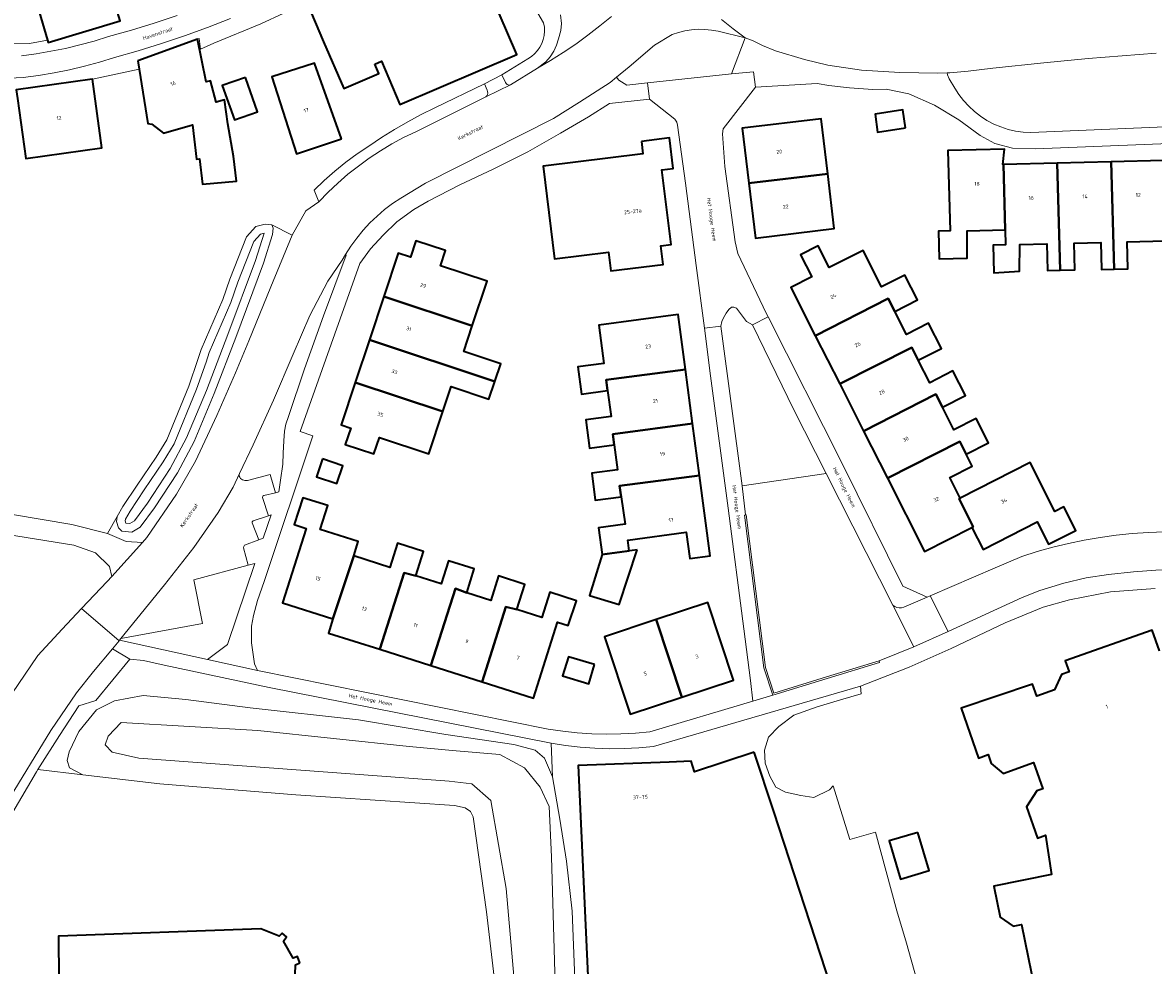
# Model space of a CAD drawing. Header units: metres. Extents: x 229229 to 231729, y 593167 to 595667.
# Tile 79 of 256: x 230269 to 230402, y 594376 to 594487. Entities that reach past the tile are written whole.
import ezdxf
from ezdxf.enums import TextEntityAlignment as Align

# ---------------------------------------------------------------- set-up
doc = ezdxf.new("R2010")
doc.units = ezdxf.units.M
for name, color, linetype, lineweight in [('B-WE-GR-GROENVOORZIENING-GV', 80, 'Continuous', 18), ('B-WE-IE-TERREINAFSCHEIDING_KUNSTMATIG_MUUR-GV', 90, 'Continuous', 18), ('B-WE-OG-BEBOUWING-GV', 7, 'Continuous', 35), ('B-WE-OG-BEBOUWING-T18', 10, 'Continuous', 18), ('B-WE-OG-TERREIN_ERF-GV', 7, 'Continuous', 18), ('B-WE-OG-TOPOGRAFIE-T18', 10, 'Continuous', 18), ('B-WE-OG-WATER-GV', 130, 'Continuous', 18), ('B-WE-OG-WATER_SLOOT-GV', 120, 'Continuous', 18), ('B-WE-VH-ONVERHARD-GV', 252, 'Continuous', 18), ('B-WE-VH-VERHARDING_GESLOTEN-GV', 252, 'Continuous', 18), ('B-WE-VH-VERHARDING_OPEN-GV', 252, 'Continuous', 18)]:
    doc.layers.add(name, color=color, linetype=linetype, lineweight=lineweight)
doc.styles.add('NLCS-ISO-M250-T18', font='NLCS-ISO.ttf', dxfattribs={"height": 0.45})

msp = doc.modelspace()

# ---------------------------------------------------------------- linework, layer by layer
at = {"layer": 'B-WE-GR-GROENVOORZIENING-GV'}
for points in [[(230354.213, 594485.527), (230351.024, 594486.302), (230350.246, 594486.446), (230349.458, 594486.523), (230348.667, 594486.533), (230347.878, 594486.474), (230347.096, 594486.349), (230346.329, 594486.157), (230345.58, 594485.901), (230343.518, 594484.663), (230340.538, 594482.101), (230339.021, 594480.869), (230339.305, 594480.511), (230340.256, 594479.939), (230342.705, 594480.204), (230352.614, 594481.278)], [(230280.263, 594427.694), (230280.006, 594428.466), (230280.105, 594429.064), (230278.942, 594427.058), (230281.163, 594426.084), (230283.069, 594425.997), (230283.587, 594426.572), (230287.099, 594431.683), (230289.324, 594435.585), (230291.855, 594440.959), (230294.068, 594446.01), (230295.63, 594449.758), (230298.24, 594456.155), (230300.739, 594462.231), (230298.332, 594463.457), (230298.49, 594463.065), (230298.432, 594462.31), (230297.374, 594458.936), (230294.091, 594450.178), (230291.556, 594443.555), (230289.186, 594437.912), (230287.223, 594434.189), (230284.49, 594430.065), (230282.824, 594427.782), (230281.832, 594427.205), (230280.653, 594427.309)], [(230302.21, 594446.457), (230304.441, 594452.72), (230307.129, 594459.897), (230307.06, 594459.942), (230306.639, 594459.308), (230304.976, 594456.805), (230302.846, 594452.747), (230300.866, 594448.189), (230298.527, 594442.762), (230296.151, 594437.512), (230294.517, 594434.112), (230294.491, 594433.963), (230294.504, 594433.813), (230294.556, 594433.671), (230294.643, 594433.547), (230294.758, 594433.449), (230294.888, 594433.377), (230295.027, 594433.324), (230295.172, 594433.291), (230295.32, 594433.278), (230295.468, 594433.286), (230298.155, 594434.004), (230298.772, 594431.852), (230299.154, 594431.947), (230299.382, 594433.34), (230299.643, 594435.21), (230299.667, 594436.529), (230299.761, 594437.963), (230299.855, 594439.112), (230299.994, 594439.951), (230300.324, 594440.832)], [(230351.356, 594451.51), (230353.847, 594432.677), (230363.781, 594434.129), (230359.956, 594441.651), (230355.067, 594451.66), (230354.366, 594452.072), (230353.204, 594453.619), (230352.892, 594453.737), (230352.588, 594453.727), (230352.279, 594453.479), (230351.971, 594453.03), (230351.665, 594452.499), (230351.452, 594452.045)], [(230297.336, 594426.473), (230298.266, 594429.229), (230297.948, 594429.126), (230296.148, 594428.541), (230296.03, 594428.427), (230296.009, 594428.308), (230296.804, 594426.278)], [(230295.544, 594423.304), (230289.123, 594421.575), (230290.17, 594416.432), (230280.532, 594414.655), (230280.365, 594414.45), (230290.752, 594412.183), (230293.116, 594413.961), (230296.34, 594423.518)], [(230331.476, 594398.337), (230331.303, 594402.303), (230298.047, 594408.873), (230285.656, 594411.512), (230283.206, 594412.059), (230281.575, 594412.205), (230277.557, 594407.34), (230275.557, 594406.725), (230273.283, 594403.19), (230270.747, 594399.19), (230276.054, 594398.567), (230274.476, 594399.401), (230274.192, 594400.272), (230274.432, 594401.29), (230275.578, 594403.67), (230277.661, 594406.227), (230279.764, 594407.294), (230283.167, 594407.943), (230288.18, 594407.441), (230295.782, 594406.478), (230308.576, 594405.035), (230318.896, 594403.318), (230326.92, 594402.143), (230329.447, 594401.488), (230330.536, 594400.547)], [(230301.638, 594376.396), (230301.133, 594376.163), (230301.077, 594373.917), (230301.529, 594373.784), (230301.322, 594373.067), (230300.775, 594373.112), (230299.41, 594371.283), (230299.626, 594370.834), (230298.986, 594370.473), (230298.762, 594370.935), (230296.327, 594369.806), (230273.241, 594369.406), (230273.152, 594379.539), (230297.045, 594380.379), (230299.211, 594379.51), (230299.559, 594379.875), (230300.091, 594379.458), (230299.709, 594378.944), (230300.864, 594376.932), (230301.373, 594377.128)]]:
    msp.add_lwpolyline(points, close=True, dxfattribs=at)
for points in [[(230402.726, 594483.713), (230394.715, 594483.068), (230389.477, 594482.566), (230383.448, 594481.926), (230380.553, 594481.595), (230378.374, 594481.413), (230378.067, 594481.403), (230378.101, 594481.141), (230378.306, 594480.67), (230378.947, 594479.598), (230379.436, 594478.833), (230379.989, 594478.113), (230380.601, 594477.443), (230381.269, 594476.828), (230381.988, 594476.273), (230382.751, 594475.781), (230383.554, 594475.357), (230384.391, 594475.004), (230385.254, 594474.724), (230386.139, 594474.519), (230387.037, 594474.39), (230387.944, 594474.34), (230409.365, 594475.257)], [(230325.413, 594367.67), (230323.668, 594382.418), (230322.109, 594393.606), (230321.788, 594394.257), (230321.183, 594394.684), (230319.916, 594394.954), (230301.167, 594396.2), (230285.137, 594397.5), (230276.054, 594398.567), (230270.747, 594399.19), (230270.58, 594398.927), (230267.759, 594394.169), (230264.714, 594388.856), (230261.151, 594382.602), (230259.282, 594379.528), (230256.739, 594375.531)]]:
    msp.add_lwpolyline(points, dxfattribs=at)
at = {"layer": 'B-WE-IE-TERREINAFSCHEIDING_KUNSTMATIG_MUUR-GV'}
msp.add_lwpolyline([(230357.479, 594407.954), (230363.887, 594409.939), (230370.079, 594411.83), (230370.017, 594412.032), (230363.825, 594410.141), (230357.614, 594408.216), (230356.611, 594411.22), (230354.334, 594429.241), (230354.271, 594429.233), (230354.125, 594429.215), (230356.405, 594411.173)], close=True, dxfattribs=at)
at = {"layer": 'B-WE-OG-BEBOUWING-GV'}
for points in [[(230310.485, 594482.418), (230311.277, 594482.758), (230313.467, 594477.648), (230327.254, 594483.558), (230323.09, 594493.272), (230319.272, 594491.635), (230318.876, 594492.559), (230316.955, 594497.039), (230302.063, 594490.656), (230302.482, 594489.679), (230304.46, 594485.064), (230306.828, 594479.54), (230310.959, 594481.311)], [(230271.876, 594485.243), (230271.955, 594484.975), (230280.456, 594487.512), (230278.002, 594495.532), (230269.579, 594493.032)], [(230282.519, 594482.83), (230282.684, 594481.811), (230283.719, 594475.398), (230284.18, 594475.346), (230285.56, 594474.278), (230288.975, 594475.256), (230289.472, 594471.214), (230289.791, 594471.239), (230290.156, 594468.275), (230294.175, 594468.6), (230293.804, 594471.568), (230293.158, 594475.38), (230292.757, 594478.226), (230291.766, 594477.93), (230291.115, 594480.439), (230290.603, 594480.321), (230289.583, 594485.366)], [(230306.564, 594473.616), (230303.389, 594482.533), (230298.337, 594480.919), (230301.252, 594471.856)], [(230268.325, 594478.376), (230269.319, 594471.296), (230278.3, 594472.557), (230277.165, 594480.63), (230277.16, 594480.667), (230268.18, 594479.406)], [(230295.24, 594480.858), (230292.5, 594479.894), (230293.931, 594475.835), (230296.67, 594476.799)], [(230363.967, 594469.481), (230363.199, 594475.954), (230353.88, 594474.848), (230354.648, 594468.375)], [(230373.144, 594474.891), (230372.833, 594477.017), (230369.543, 594476.536), (230369.853, 594474.411)], [(230341.969, 594473.299), (230342.149, 594471.839), (230330.362, 594470.389), (230331.71, 594459.439), (230338.073, 594460.223), (230338.344, 594458.029), (230344.525, 594458.79), (230344.255, 594460.984), (230345.463, 594461.132), (230344.38, 594469.934), (230345.718, 594470.099), (230345.274, 594473.706)], [(230384.711, 594470.566), (230384.64, 594470.564), (230384.806, 594472.392), (230378.153, 594472.216), (230378.403, 594462.744), (230377.03, 594462.708), (230377.116, 594459.459), (230380.417, 594459.546), (230380.432, 594462.741), (230384.914, 594462.86)], [(230391.376, 594458.112), (230391.044, 594470.733), (230384.711, 594470.566), (230384.914, 594462.86), (230384.961, 594461.093), (230383.487, 594461.054), (230383.573, 594457.784), (230386.612, 594457.986), (230386.626, 594461.137), (230389.816, 594461.221), (230389.899, 594458.073)], [(230397.763, 594458.24), (230397.429, 594470.901), (230391.044, 594470.733), (230391.376, 594458.112), (230393.12, 594458.158), (230393.037, 594461.306), (230396.201, 594461.389), (230396.285, 594458.201)], [(230397.429, 594470.901), (230397.763, 594458.24), (230399.376, 594458.283), (230399.292, 594461.471), (230403.836, 594461.591), (230403.586, 594471.063)], [(230363.967, 594469.481), (230354.648, 594468.375), (230355.416, 594461.902), (230364.735, 594463.008)], [(230322.009, 594451.547), (230323.749, 594456.796), (230318.247, 594458.621), (230318.844, 594460.419), (230315.363, 594461.573), (230314.723, 594459.643), (230313.257, 594460.129), (230311.56, 594455.011)], [(230371.879, 594453.238), (230374.558, 594454.598), (230373.071, 594457.528), (230370.313, 594456.128), (230368.128, 594460.433), (230364.14, 594458.409), (230362.832, 594460.988), (230360.761, 594459.937), (230362.08, 594457.339), (230359.59, 594456.076), (230362.483, 594450.376), (230371.109, 594454.754)], [(230309.863, 594449.893), (230324.666, 594444.984), (230325.358, 594447.072), (230321.004, 594448.516), (230322.009, 594451.547), (230311.56, 594455.011)], [(230362.483, 594450.376), (230365.372, 594444.684), (230373.876, 594449), (230374.645, 594447.484), (230377.388, 594448.876), (230375.874, 594451.86), (230373.254, 594450.53), (230371.879, 594453.238), (230371.109, 594454.754)], [(230337.982, 594443.894), (230337.814, 594445.159), (230347.155, 594446.4), (230346.296, 594452.871), (230336.925, 594451.638), (230337.529, 594447.094), (230334.475, 594446.688), (230334.901, 594443.484)], [(230318.536, 594441.443), (230319.509, 594444.377), (230323.974, 594442.896), (230324.666, 594444.984), (230309.863, 594449.893), (230308.197, 594444.872)], [(230365.372, 594444.684), (230368.189, 594439.134), (230376.719, 594443.464), (230377.489, 594441.948), (230380.205, 594443.327), (230378.739, 594446.215), (230375.996, 594444.823), (230374.645, 594447.484), (230373.876, 594449)], [(230347.155, 594446.4), (230337.814, 594445.159), (230337.982, 594443.894), (230338.385, 594440.86), (230335.401, 594440.464), (230335.847, 594437.11), (230338.763, 594437.497), (230338.595, 594438.762), (230348.004, 594440.011)], [(230318.536, 594441.443), (230308.197, 594444.872), (230306.532, 594439.85), (230307.653, 594439.478), (230307.012, 594437.544), (230310.398, 594436.421), (230311.045, 594438.372), (230316.877, 594436.439)], [(230380.311, 594436.388), (230382.935, 594437.72), (230381.479, 594440.591), (230378.854, 594439.259), (230377.489, 594441.948), (230376.719, 594443.464), (230368.189, 594439.134), (230371.011, 594433.574), (230379.541, 594437.904)], [(230339.57, 594431.385), (230339.402, 594432.65), (230348.816, 594433.9), (230348.004, 594440.011), (230338.595, 594438.762), (230338.763, 594437.497), (230339.154, 594434.552), (230336.101, 594434.147), (230336.522, 594430.98)], [(230380.98, 594427.759), (230381.146, 594427.827), (230379.464, 594431.14), (230379.598, 594431.208), (230378.367, 594433.632), (230381.025, 594434.981), (230380.311, 594436.388), (230379.541, 594437.904), (230371.011, 594433.574), (230375.4, 594424.927)], [(230304.327, 594435.838), (230303.613, 594433.733), (230306.01, 594432.92), (230306.724, 594435.025)], [(230379.598, 594431.208), (230379.464, 594431.14), (230381.146, 594427.827), (230380.98, 594427.759), (230382.301, 594425.158), (230388.692, 594428.402), (230390.029, 594425.768), (230393.235, 594427.395), (230391.826, 594430.171), (230390.777, 594429.639), (230387.854, 594435.399)], [(230348.816, 594433.9), (230339.402, 594432.65), (230339.57, 594431.385), (230340.042, 594428.139), (230336.908, 594427.708), (230337.324, 594424.581), (230340.543, 594425.008), (230340.375, 594426.273), (230347.257, 594427.187), (230347.667, 594424.101), (230350.075, 594424.421)], [(230305.565, 594416.973), (230308.013, 594424.392), (230308.553, 594426.087), (230304.064, 594427.515), (230304.958, 594430.325), (230301.994, 594431.268), (230300.985, 594428.096), (230302.389, 594427.649), (230299.597, 594418.872)], [(230315.358, 594422.056), (230316.268, 594424.917), (230313.188, 594425.897), (230312.278, 594423.036), (230308.013, 594424.392), (230305.565, 594416.973), (230305.031, 594415.296), (230311.077, 594413.373), (230313.953, 594422.417)], [(230341.457, 594425.115), (230337.332, 594424.57), (230335.831, 594419.741), (230339.33, 594418.667)], [(230311.077, 594413.373), (230317.123, 594411.449), (230320.022, 594420.565), (230321.347, 594420.051), (230322.243, 594422.867), (230319.209, 594423.832), (230318.342, 594421.107), (230315.358, 594422.056), (230313.953, 594422.417)], [(230323.168, 594409.526), (230325.984, 594418.369), (230327.279, 594418.083), (230328.219, 594421.038), (230325.114, 594422.026), (230324.198, 594419.144), (230321.347, 594420.051), (230320.022, 594420.565), (230317.123, 594411.449)], [(230327.279, 594418.083), (230325.984, 594418.369), (230323.168, 594409.526), (230329.214, 594407.602), (230332.067, 594416.57), (230333.316, 594416.173), (230334.305, 594419.108), (230331.164, 594420.108), (230330.222, 594417.146)], [(230346.736, 594407.726), (230352.829, 594409.741), (230349.801, 594418.896), (230343.708, 594416.88)], [(230343.708, 594416.88), (230337.615, 594414.865), (230340.643, 594405.71), (230346.736, 594407.726)], [(230336.432, 594411.585), (230333.376, 594412.489), (230332.658, 594410.238), (230335.761, 594409.319)], [(230355.296, 594401.236), (230348.229, 594398.927), (230347.823, 594400.168), (230345.249, 594400.074), (230334.517, 594399.679), (230336.04, 594366.279), (230344.436, 594366.661), (230344.37, 594368.106), (230354.355, 594368.561), (230356.71, 594361.319), (230367.268, 594364.601), (230365.544, 594369.879), (230357.581, 594394.245)], [(230374.605, 594391.776), (230371.227, 594390.776), (230372.563, 594386.262), (230375.941, 594387.262)], [(230301.638, 594376.396), (230301.373, 594377.128), (230300.864, 594376.932), (230299.709, 594378.944), (230300.091, 594379.458), (230299.559, 594379.875), (230299.211, 594379.51), (230297.045, 594380.379), (230273.152, 594379.539), (230273.241, 594369.406), (230296.327, 594369.806), (230298.762, 594370.935), (230298.986, 594370.473), (230299.626, 594370.834), (230299.41, 594371.283), (230300.775, 594373.112), (230301.322, 594373.067), (230301.529, 594373.784), (230301.077, 594373.917), (230301.133, 594376.163)]]:
    msp.add_lwpolyline(points, close=True, dxfattribs=at)
msp.add_lwpolyline([(230403.112, 594413.189), (230402.251, 594415.642), (230391.993, 594412.018), (230392.45, 594410.728), (230391.551, 594410.41), (230390.745, 594408.583), (230388.641, 594407.839), (230388.13, 594409.282), (230379.71, 594406.45), (230381.768, 594400.538), (230382.895, 594400.951), (230383.233, 594399.883), (230384.678, 594398.725), (230388.254, 594400.022), (230389.344, 594396.919), (230388.635, 594396.662), (230387.434, 594394.787), (230388.729, 594391.097), (230389.675, 594391.44), (230390.39, 594386.807), (230383.561, 594385.425), (230384.299, 594381.78), (230385.86, 594380.712), (230386.842, 594380.911), (230388.755, 594371.459)], dxfattribs=at)
at = {"layer": 'B-WE-OG-TERREIN_ERF-GV'}
for points in [[(230257.199, 594431.057), (230274.723, 594428.087), (230278.942, 594427.058), (230280.105, 594429.064), (230280.774, 594430.218), (230282.463, 594432.746), (230284.693, 594436.051), (230285.94, 594438.085), (230288.535, 594444.421), (230289.629, 594447.577), (230290.011, 594448.764), (230292.569, 594454.657), (230293.376, 594457.042), (230295.344, 594462.046), (230296.478, 594463.249), (230297.545, 594463.544), (230298.332, 594463.457), (230300.739, 594462.231), (230302.354, 594465.131), (230303.893, 594466.169), (230303.339, 594467.538), (230304.536, 594468.695), (230305.783, 594469.796), (230307.079, 594470.841), (230308.42, 594471.827), (230309.804, 594472.752), (230311.303, 594473.75), (230312.831, 594474.702), (230314.388, 594475.608), (230315.97, 594476.466), (230317.578, 594477.277), (230323.439, 594480.098), (230325.494, 594481.145), (230328.57, 594483.061), (230328.989, 594483.328), (230329.369, 594483.647), (230329.705, 594484.013), (230329.99, 594484.419), (230330.219, 594484.86), (230330.389, 594485.327), (230330.496, 594485.811), (230330.539, 594486.306), (230330.517, 594486.802), (230330.43, 594487.291), (230326.13, 594494.639)], [(230323.09, 594493.272), (230327.254, 594483.558), (230313.467, 594477.648), (230311.277, 594482.758), (230310.485, 594482.418), (230310.959, 594481.311), (230306.828, 594479.54), (230304.46, 594485.064), (230302.482, 594489.679), (230297.055, 594487.163), (230291.485, 594484.884), (230289.946, 594484.194), (230289.77, 594485.461), (230282.519, 594482.83), (230289.583, 594485.366), (230290.603, 594480.321), (230291.115, 594480.439), (230291.766, 594477.93), (230292.757, 594478.226), (230293.158, 594475.38), (230293.804, 594471.568), (230294.175, 594468.6), (230290.156, 594468.275), (230289.791, 594471.239), (230289.472, 594471.214), (230288.975, 594475.256), (230285.56, 594474.278), (230284.18, 594475.346), (230283.719, 594475.398), (230282.684, 594481.811), (230277.165, 594480.63), (230278.3, 594472.557), (230269.319, 594471.296), (230268.325, 594478.376)], [(230267.569, 594484.822), (230269.726, 594484.868), (230271.876, 594485.243), (230269.579, 594493.032)], [(230409.198, 594473.253), (230388.503, 594472.435), (230385.769, 594472.503), (230383.677, 594473.063), (230381.946, 594473.987), (230379.452, 594475.842), (230376.577, 594477.584), (230373.529, 594478.923), (230370.842, 594479.453), (230369.291, 594479.434), (230366.539, 594479.618), (230364.107, 594479.908), (230362.721, 594480.145), (230355.425, 594479.698), (230351.602, 594474.797), (230351.536, 594474.212), (230351.814, 594470.361), (230353.048, 594461.474), (230353.342, 594460.095), (230356.71, 594453.035), (230356.93, 594452.599), (230365.615, 594435.371), (230372.842, 594420.829), (230375.7, 594419.539), (230376.046, 594419.687), (230383.729, 594422.991), (230386.86, 594424.324), (230388.679, 594424.901), (230390.517, 594425.417), (230392.371, 594425.869), (230394.239, 594426.258), (230396.12, 594426.583), (230398.01, 594426.844), (230399.908, 594427.04), (230401.812, 594427.172), (230403.72, 594427.239)], [(230403.836, 594461.591), (230399.292, 594461.471), (230399.376, 594458.283), (230397.763, 594458.24), (230396.285, 594458.201), (230396.201, 594461.389), (230393.037, 594461.306), (230393.12, 594458.158), (230391.376, 594458.112), (230389.899, 594458.073), (230389.816, 594461.221), (230386.626, 594461.137), (230386.612, 594457.986), (230383.573, 594457.784), (230383.487, 594461.054), (230384.961, 594461.093), (230384.914, 594462.86), (230380.432, 594462.741), (230380.417, 594459.546), (230377.116, 594459.459), (230377.03, 594462.708), (230378.403, 594462.744), (230378.153, 594472.216), (230384.806, 594472.392), (230384.64, 594470.564), (230384.711, 594470.566), (230391.044, 594470.733), (230397.429, 594470.901), (230403.586, 594471.063)], [(230267.664, 594408.139), (230270.73, 594412.633), (230273.598, 594415.76), (230275.896, 594418.197), (230278.916, 594421.387), (230279.453, 594421.982), (230279.189, 594423.151), (230277.525, 594424.766), (230274.983, 594425.655), (230248.785, 594429.857)], [(230402.618, 594420.551), (230397.33, 594420.143), (230392.505, 594419.212), (230389.371, 594418.334), (230384.893, 594416.497), (230378.522, 594413.456), (230373.56, 594411.273), (230367.814, 594409.038), (230367.895, 594408.119), (230365.462, 594407.413), (230362.717, 594406.597), (230359.96, 594405.589), (230358.17, 594404.256), (230356.964, 594403.028), (230356.512, 594401.489), (230356.575, 594399.955), (230357.109, 594398.393), (230357.837, 594397.126), (230358.963, 594396.508), (230360.797, 594396.123), (230362.333, 594395.881), (230364.173, 594396.814), (230364.612, 594397.25), (230366.567, 594390.925), (230369.617, 594391.806), (230372.12, 594382.537), (230373.268, 594378.688), (230377.337, 594364.107)], [(230388.755, 594371.459), (230386.842, 594380.911), (230385.86, 594380.712), (230384.299, 594381.78), (230383.561, 594385.425), (230390.39, 594386.807), (230389.675, 594391.44), (230388.729, 594391.097), (230387.434, 594394.787), (230388.635, 594396.662), (230389.344, 594396.919), (230388.254, 594400.022), (230384.678, 594398.725), (230383.233, 594399.883), (230382.895, 594400.951), (230381.768, 594400.538), (230379.71, 594406.45), (230388.13, 594409.282), (230388.641, 594407.839), (230390.745, 594408.583), (230391.551, 594410.41), (230392.45, 594410.728), (230391.993, 594412.018), (230402.251, 594415.642), (230403.112, 594413.189)], [(230377.337, 594364.107), (230373.268, 594378.688), (230372.12, 594382.537), (230369.617, 594391.806), (230366.567, 594390.925), (230364.612, 594397.25), (230364.173, 594396.814), (230362.333, 594395.881), (230360.797, 594396.123), (230358.963, 594396.508), (230357.837, 594397.126), (230357.109, 594398.393), (230356.575, 594399.955), (230356.512, 594401.489), (230356.964, 594403.028), (230358.17, 594404.256), (230359.96, 594405.589), (230362.717, 594406.597), (230365.462, 594407.413), (230367.895, 594408.119), (230367.814, 594409.038), (230343.402, 594401.927), (230341.674, 594401.762), (230339.941, 594401.67), (230338.206, 594401.651), (230336.472, 594401.705), (230334.741, 594401.832), (230333.017, 594402.031), (230331.303, 594402.303), (230331.476, 594398.337), (230332.356, 594393.333), (230333.132, 594388.38), (230333.804, 594382.472), (230334.537, 594363.392)]]:
    msp.add_lwpolyline(points, dxfattribs=at)
for points in [[(230298.337, 594480.919), (230303.389, 594482.533), (230306.564, 594473.616), (230301.252, 594471.856)], [(230292.5, 594479.894), (230295.24, 594480.858), (230296.67, 594476.799), (230293.931, 594475.835)], [(230350.134, 594445.661), (230349.398, 594451.252), (230348.421, 594458.681), (230347.176, 594468.359), (230346.245, 594475.225), (230346.142, 594475.587), (230345.918, 594475.947), (230342.913, 594478.281), (230338.192, 594477.758), (230335.743, 594476.184), (230332.425, 594474.295), (230328.556, 594472.059), (230324.488, 594470.013), (230320.528, 594468.18), (230316.81, 594466.264), (230315.097, 594465.281), (230313.118, 594463.796), (230311.476, 594462.253), (230310.001, 594460.642), (230308.73, 594458.911), (230304.724, 594447.595), (230301.676, 594439.069), (230303.206, 594438.578), (230297.447, 594421.385), (230296.649, 594419.118), (230296.2, 594417.368), (230295.954, 594416.114), (230295.965, 594414.145), (230296.311, 594411.68), (230296.64, 594410.893), (230330.974, 594403.946), (230332.677, 594403.703), (230334.388, 594403.525), (230336.104, 594403.413), (230337.824, 594403.367), (230339.544, 594403.387), (230341.262, 594403.473), (230342.975, 594403.625), (230355.133, 594407.249), (230354.833, 594409.714), (230354.061, 594415.79), (230352.216, 594430.031)], [(230355.416, 594461.902), (230354.648, 594468.375), (230353.88, 594474.848), (230363.199, 594475.954), (230363.967, 594469.481), (230364.735, 594463.008)], [(230373.144, 594474.891), (230369.853, 594474.411), (230369.543, 594476.536), (230372.833, 594477.017)], [(230331.71, 594459.439), (230330.362, 594470.389), (230342.149, 594471.839), (230341.969, 594473.299), (230345.274, 594473.706), (230345.718, 594470.099), (230344.38, 594469.934), (230345.463, 594461.132), (230344.255, 594460.984), (230344.525, 594458.79), (230338.344, 594458.029), (230338.073, 594460.223)], [(230323.974, 594442.896), (230319.509, 594444.377), (230318.536, 594441.443), (230316.877, 594436.439), (230311.045, 594438.372), (230310.398, 594436.421), (230307.012, 594437.544), (230307.653, 594439.478), (230306.532, 594439.85), (230308.197, 594444.872), (230309.863, 594449.893), (230311.56, 594455.011), (230313.257, 594460.129), (230314.723, 594459.643), (230315.363, 594461.573), (230318.844, 594460.419), (230318.247, 594458.621), (230323.749, 594456.796), (230322.009, 594451.547), (230321.004, 594448.516), (230325.358, 594447.072), (230324.666, 594444.984)], [(230374.645, 594447.484), (230375.996, 594444.823), (230378.739, 594446.215), (230380.205, 594443.327), (230377.489, 594441.948), (230378.854, 594439.259), (230381.479, 594440.591), (230382.935, 594437.72), (230380.311, 594436.388), (230381.025, 594434.981), (230378.367, 594433.632), (230379.598, 594431.208), (230387.854, 594435.399), (230390.777, 594429.639), (230391.826, 594430.171), (230393.235, 594427.395), (230390.029, 594425.768), (230388.692, 594428.402), (230382.301, 594425.158), (230380.98, 594427.759), (230375.4, 594424.927), (230371.011, 594433.574), (230368.189, 594439.134), (230365.372, 594444.684), (230362.483, 594450.376), (230359.59, 594456.076), (230362.08, 594457.339), (230360.761, 594459.937), (230362.832, 594460.988), (230364.14, 594458.409), (230368.128, 594460.433), (230370.313, 594456.128), (230373.071, 594457.528), (230374.558, 594454.598), (230371.879, 594453.238), (230373.254, 594450.53), (230375.874, 594451.86), (230377.388, 594448.876)], [(230336.908, 594427.708), (230340.042, 594428.139), (230339.57, 594431.385), (230336.522, 594430.98), (230336.101, 594434.147), (230339.154, 594434.552), (230338.763, 594437.497), (230335.847, 594437.11), (230335.401, 594440.464), (230338.385, 594440.86), (230337.982, 594443.894), (230334.901, 594443.484), (230334.475, 594446.688), (230337.529, 594447.094), (230336.925, 594451.638), (230346.296, 594452.871), (230347.155, 594446.4), (230348.004, 594440.011), (230348.816, 594433.9), (230350.075, 594424.421), (230347.667, 594424.101), (230347.257, 594427.187), (230340.375, 594426.273), (230340.543, 594425.008), (230337.324, 594424.581)], [(230306.724, 594435.025), (230306.01, 594432.92), (230303.613, 594433.733), (230304.327, 594435.838)], [(230328.219, 594421.038), (230327.279, 594418.083), (230330.222, 594417.146), (230331.164, 594420.108), (230334.305, 594419.108), (230333.316, 594416.173), (230332.067, 594416.57), (230329.214, 594407.602), (230323.168, 594409.526), (230317.123, 594411.449), (230311.077, 594413.373), (230305.031, 594415.296), (230305.565, 594416.973), (230299.597, 594418.872), (230302.389, 594427.649), (230300.985, 594428.096), (230301.994, 594431.268), (230304.958, 594430.325), (230304.064, 594427.515), (230308.553, 594426.087), (230308.013, 594424.392), (230312.278, 594423.036), (230313.188, 594425.897), (230316.268, 594424.917), (230315.358, 594422.056), (230318.342, 594421.107), (230319.209, 594423.832), (230322.243, 594422.867), (230321.347, 594420.051), (230324.198, 594419.144), (230325.114, 594422.026)], [(230341.457, 594425.115), (230339.33, 594418.667), (230335.831, 594419.741), (230337.332, 594424.57)], [(230349.801, 594418.896), (230352.829, 594409.741), (230346.736, 594407.726), (230340.643, 594405.71), (230337.615, 594414.865), (230343.708, 594416.88)], [(230336.432, 594411.585), (230335.761, 594409.319), (230332.658, 594410.238), (230333.376, 594412.489)], [(230344.37, 594368.106), (230344.436, 594366.661), (230336.04, 594366.279), (230334.517, 594399.679), (230345.249, 594400.074), (230347.823, 594400.168), (230348.229, 594398.927), (230355.296, 594401.236), (230357.581, 594394.245), (230365.544, 594369.879), (230367.268, 594364.601), (230356.71, 594361.319), (230354.355, 594368.561)], [(230374.605, 594391.776), (230375.941, 594387.262), (230372.563, 594386.262), (230371.227, 594390.776)]]:
    msp.add_lwpolyline(points, close=True, dxfattribs=at)
at = {"layer": 'B-WE-OG-WATER-GV'}
msp.add_lwpolyline([(230281.125, 594428.271), (230281.604, 594428.229), (230282.14, 594428.541), (230283.669, 594430.636), (230286.362, 594434.7), (230288.281, 594438.34), (230290.628, 594443.927), (230293.156, 594450.532), (230296.428, 594459.261), (230297.436, 594462.476), (230297.014, 594462.36), (230296.204, 594461.5), (230294.315, 594456.699), (230293.503, 594454.297), (230290.948, 594448.411), (230290.578, 594447.26), (230289.471, 594444.067), (230286.835, 594437.631), (230285.534, 594435.51), (230283.293, 594432.189), (230281.623, 594429.689), (230281.062, 594428.72), (230281.033, 594428.547)], close=True, dxfattribs=at)
msp.add_lwpolyline([(230332.036, 594365.714), (230331.345, 594388.901), (230331.065, 594394.841), (230330.028, 594397.111), (230328.152, 594399.381), (230325.266, 594400.951), (230320.112, 594401.399), (230314.552, 594401.895), (230296.709, 594403.808), (230280.581, 594404.74), (230279.013, 594403.121), (230278.673, 594402.112), (230279.507, 594401.229), (230282.644, 594400.543), (230319.277, 594397.83), (230321.973, 594397.487), (230324.179, 594395.525), (230325.996, 594385.153), (230327.417, 594368.97)], dxfattribs=at)
at = {"layer": 'B-WE-OG-WATER_SLOOT-GV'}
for points in [[(230298.332, 594463.457), (230297.545, 594463.544), (230296.478, 594463.249), (230295.344, 594462.046), (230293.376, 594457.042), (230292.569, 594454.657), (230290.011, 594448.764), (230289.629, 594447.577), (230288.535, 594444.421), (230285.94, 594438.085), (230284.693, 594436.051), (230282.463, 594432.746), (230280.774, 594430.218), (230280.105, 594429.064), (230280.006, 594428.466), (230280.263, 594427.694), (230280.653, 594427.309), (230281.832, 594427.205), (230282.824, 594427.782), (230284.49, 594430.065), (230287.223, 594434.189), (230289.186, 594437.912), (230291.556, 594443.555), (230294.091, 594450.178), (230297.374, 594458.936), (230298.432, 594462.31), (230298.49, 594463.065)], [(230281.125, 594428.271), (230281.033, 594428.547), (230281.062, 594428.72), (230281.623, 594429.689), (230283.293, 594432.189), (230285.534, 594435.51), (230286.835, 594437.631), (230289.471, 594444.067), (230290.578, 594447.26), (230290.948, 594448.411), (230293.503, 594454.297), (230294.315, 594456.699), (230296.204, 594461.5), (230297.014, 594462.36), (230297.436, 594462.476), (230296.428, 594459.261), (230293.156, 594450.532), (230290.628, 594443.927), (230288.281, 594438.34), (230286.362, 594434.7), (230283.669, 594430.636), (230282.14, 594428.541), (230281.604, 594428.229)]]:
    msp.add_lwpolyline(points, close=True, dxfattribs=at)
for points in [[(230334.537, 594363.392), (230333.804, 594382.472), (230333.132, 594388.38), (230332.356, 594393.333), (230331.476, 594398.337), (230330.536, 594400.547), (230329.447, 594401.488), (230326.92, 594402.143), (230318.896, 594403.318), (230308.576, 594405.035), (230295.782, 594406.478), (230288.18, 594407.441), (230283.167, 594407.943), (230279.764, 594407.294), (230277.661, 594406.227), (230275.578, 594403.67), (230274.432, 594401.29), (230274.192, 594400.272), (230274.476, 594399.401), (230276.054, 594398.567), (230285.137, 594397.5), (230301.167, 594396.2), (230319.916, 594394.954), (230321.183, 594394.684), (230321.788, 594394.257), (230322.109, 594393.606), (230323.668, 594382.418), (230325.413, 594367.67)], [(230327.417, 594368.97), (230325.996, 594385.153), (230324.179, 594395.525), (230321.973, 594397.487), (230319.277, 594397.83), (230282.644, 594400.543), (230279.507, 594401.229), (230278.673, 594402.112), (230279.013, 594403.121), (230280.581, 594404.74), (230296.709, 594403.808), (230314.552, 594401.895), (230320.112, 594401.399), (230325.266, 594400.951), (230328.152, 594399.381), (230330.028, 594397.111), (230331.065, 594394.841), (230331.345, 594388.901), (230332.036, 594365.714)]]:
    msp.add_lwpolyline(points, dxfattribs=at)
at = {"layer": 'B-WE-VH-ONVERHARD-GV'}
msp.add_lwpolyline([(230248.785, 594429.857), (230274.983, 594425.655), (230277.525, 594424.766), (230279.189, 594423.151), (230279.453, 594421.982), (230283.069, 594425.997), (230281.163, 594426.084), (230278.942, 594427.058), (230274.723, 594428.087), (230257.199, 594431.057)], dxfattribs=at)
at = {"layer": 'B-WE-VH-VERHARDING_GESLOTEN-GV'}
for points in [[(230338.433, 594488.061), (230337.065, 594486.926), (230335.66, 594485.836), (230334.22, 594484.794), (230332.746, 594483.801), (230331.24, 594482.857), (230329.703, 594481.964), (230326.514, 594479.966), (230323.598, 594478.544), (230315.325, 594474.45), (230313.906, 594473.759), (230312.518, 594473.007), (230311.165, 594472.195), (230309.847, 594471.326), (230308.569, 594470.4), (230307.332, 594469.419), (230306.139, 594468.386), (230304.992, 594467.302), (230303.893, 594466.169), (230302.354, 594465.131), (230300.739, 594462.231), (230298.24, 594456.155), (230295.63, 594449.758), (230294.068, 594446.01), (230291.855, 594440.959), (230289.324, 594435.585), (230287.099, 594431.683), (230283.587, 594426.572), (230283.069, 594425.997), (230279.453, 594421.982), (230278.916, 594421.387), (230275.896, 594418.197), (230280.309, 594414.382), (230280.365, 594414.45), (230280.532, 594414.655), (230285.695, 594420.985), (230289.141, 594425.386), (230292.01, 594429.53), (230293.78, 594432.504), (230294.517, 594434.112), (230296.151, 594437.512), (230298.527, 594442.762), (230300.866, 594448.189), (230302.846, 594452.747), (230304.976, 594456.805), (230306.639, 594459.308), (230307.06, 594459.942), (230307.687, 594460.94), (230308.373, 594461.898), (230309.116, 594462.812), (230309.914, 594463.68), (230310.762, 594464.497), (230311.658, 594465.262), (230312.6, 594465.971), (230313.582, 594466.622), (230316.503, 594468.363), (230331.577, 594475.998), (230334.678, 594477.952), (230338.276, 594480.263), (230339.021, 594480.869), (230340.538, 594482.101), (230343.518, 594484.663), (230345.58, 594485.901), (230346.329, 594486.157), (230347.096, 594486.349), (230347.878, 594486.474), (230348.667, 594486.533), (230349.458, 594486.523), (230350.246, 594486.446), (230351.024, 594486.302), (230354.213, 594485.527), (230352.795, 594486.572), (230351.419, 594487.671)], [(230351.419, 594487.671), (230352.795, 594486.572), (230354.213, 594485.527), (230355.17, 594485.171), (230356.266, 594484.637), (230357.789, 594483.977), (230361.229, 594482.978), (230363.988, 594482.308), (230367.962, 594481.702), (230372.46, 594481.428), (230376.961, 594481.37), (230378.067, 594481.403), (230378.374, 594481.413), (230380.553, 594481.595), (230383.448, 594481.926), (230389.477, 594482.566), (230394.715, 594483.068), (230402.726, 594483.713)]]:
    msp.add_lwpolyline(points, dxfattribs=at)
for points in [[(230354.271, 594429.233), (230354.334, 594429.241), (230356.611, 594411.22), (230357.614, 594408.216), (230363.825, 594410.141), (230370.017, 594412.032), (230374.11, 594413.667), (230371.643, 594418.596), (230363.781, 594434.129), (230353.847, 594432.677)], [(230426.159, 594427.326), (230405.628, 594427.241), (230403.72, 594427.239), (230401.812, 594427.172), (230399.908, 594427.04), (230398.01, 594426.844), (230396.12, 594426.583), (230394.239, 594426.258), (230392.371, 594425.869), (230390.517, 594425.417), (230388.679, 594424.901), (230386.86, 594424.324), (230383.729, 594422.991), (230376.046, 594419.687), (230378.177, 594415.46), (230386.905, 594419.473), (230388.996, 594420.301), (230391.817, 594421.193), (230394.475, 594421.791), (230397.109, 594422.22), (230400.034, 594422.525), (230402.686, 594422.717), (230424.826, 594422.848), (230426.171, 594422.857)]]:
    msp.add_lwpolyline(points, close=True, dxfattribs=at)
at = {"layer": 'B-WE-VH-VERHARDING_OPEN-GV'}
for points in [[(230326.13, 594494.639), (230330.43, 594487.291), (230330.517, 594486.802), (230330.539, 594486.306), (230330.496, 594485.811), (230330.389, 594485.327), (230330.219, 594484.86), (230329.99, 594484.419), (230329.705, 594484.013), (230329.369, 594483.647), (230328.989, 594483.328), (230328.57, 594483.061), (230325.494, 594481.145), (230325.93, 594480.254), (230326.003, 594480.133), (230326.107, 594480.037), (230326.234, 594479.975), (230326.373, 594479.95), (230326.514, 594479.966), (230329.703, 594481.964), (230330.672, 594482.712), (230331.202, 594483.29), (230331.644, 594483.961), (230331.955, 594484.675), (230332.198, 594485.422), (230332.443, 594486.408), (230332.539, 594487.235), (230332.426, 594488.224)], [(230268.18, 594479.406), (230277.16, 594480.667), (230277.165, 594480.63), (230282.684, 594481.811), (230282.519, 594482.83), (230289.77, 594485.461), (230289.946, 594484.194), (230291.485, 594484.884), (230297.055, 594487.163), (230302.482, 594489.679)], [(230287.159, 594488.166), (230284.477, 594487.267), (230281.774, 594486.435), (230279.052, 594485.668), (230277.377, 594485.148), (230275.685, 594484.686), (230273.979, 594484.281), (230272.26, 594483.935), (230270.53, 594483.647), (230268.791, 594483.418)], [(230268.791, 594483.418), (230270.53, 594483.647), (230272.26, 594483.935), (230273.979, 594484.281), (230275.685, 594484.686), (230277.377, 594485.148), (230279.052, 594485.668), (230281.774, 594486.435), (230284.477, 594487.267), (230287.159, 594488.166)], [(230332.426, 594488.224), (230332.539, 594487.235), (230332.443, 594486.408), (230332.198, 594485.422), (230331.955, 594484.675), (230331.644, 594483.961), (230331.202, 594483.29), (230330.672, 594482.712), (230329.703, 594481.964), (230331.24, 594482.857), (230332.746, 594483.801), (230334.22, 594484.794), (230335.66, 594485.836), (230337.065, 594486.926), (230338.433, 594488.061)], [(230261.512, 594480.498), (230268.998, 594480.86), (230270.826, 594481.098), (230272.644, 594481.398), (230274.452, 594481.76), (230276.245, 594482.182), (230278.024, 594482.666), (230279.785, 594483.21), (230282.562, 594483.993), (230285.319, 594484.844), (230288.054, 594485.763), (230290.766, 594486.747), (230293.453, 594487.798)], [(230293.453, 594487.798), (230290.766, 594486.747), (230288.054, 594485.763), (230285.319, 594484.844), (230282.562, 594483.993), (230279.785, 594483.21), (230278.024, 594482.666), (230276.245, 594482.182), (230274.452, 594481.76), (230272.644, 594481.398), (230270.826, 594481.098), (230268.998, 594480.86), (230261.512, 594480.498)], [(230280.456, 594487.512), (230271.955, 594484.975), (230271.876, 594485.243), (230269.726, 594484.868), (230267.569, 594484.822)], [(230409.365, 594475.257), (230387.944, 594474.34), (230387.037, 594474.39), (230386.139, 594474.519), (230385.254, 594474.724), (230384.391, 594475.004), (230383.554, 594475.357), (230382.751, 594475.781), (230381.988, 594476.273), (230381.269, 594476.828), (230380.601, 594477.443), (230379.989, 594478.113), (230379.436, 594478.833), (230378.947, 594479.598), (230378.306, 594480.67), (230378.101, 594481.141), (230378.067, 594481.403), (230376.961, 594481.37), (230372.46, 594481.428), (230367.962, 594481.702), (230363.988, 594482.308), (230361.229, 594482.978), (230357.789, 594483.977), (230356.266, 594484.637), (230355.17, 594485.171), (230354.213, 594485.527), (230352.614, 594481.278), (230355.197, 594481.51), (230355.425, 594479.698), (230362.721, 594480.145), (230364.107, 594479.908), (230366.539, 594479.618), (230369.291, 594479.434), (230370.842, 594479.453), (230373.529, 594478.923), (230376.577, 594477.584), (230379.452, 594475.842), (230381.946, 594473.987), (230383.677, 594473.063), (230385.769, 594472.503), (230388.503, 594472.435), (230409.198, 594473.253)], [(230402.686, 594422.717), (230400.034, 594422.525), (230397.109, 594422.22), (230394.475, 594421.791), (230391.817, 594421.193), (230388.996, 594420.301), (230386.905, 594419.473), (230378.177, 594415.46), (230374.11, 594413.667), (230370.017, 594412.032), (230370.079, 594411.83), (230363.887, 594409.939), (230357.479, 594407.954), (230355.133, 594407.249), (230342.975, 594403.625), (230341.262, 594403.473), (230339.544, 594403.387), (230337.824, 594403.367), (230336.104, 594403.413), (230334.388, 594403.525), (230332.677, 594403.703), (230330.974, 594403.946), (230296.64, 594410.893), (230290.752, 594412.183), (230280.365, 594414.45), (230280.309, 594414.382), (230279.53, 594413.449), (230281.575, 594412.205), (230283.206, 594412.059), (230285.656, 594411.512), (230298.047, 594408.873), (230331.303, 594402.303), (230333.017, 594402.031), (230334.741, 594401.832), (230336.472, 594401.705), (230338.206, 594401.651), (230339.941, 594401.67), (230341.674, 594401.762), (230343.402, 594401.927), (230367.814, 594409.038), (230373.56, 594411.273), (230378.522, 594413.456), (230384.893, 594416.497), (230389.371, 594418.334), (230392.505, 594419.212), (230397.33, 594420.143), (230402.618, 594420.551)], [(230267.046, 594395.203), (230272.25, 594403.812), (230275.31, 594408.257), (230277.284, 594410.758), (230279.53, 594413.449), (230280.309, 594414.382), (230275.896, 594418.197), (230273.598, 594415.76), (230270.73, 594412.633), (230267.664, 594408.139)], [(230256.739, 594375.531), (230259.282, 594379.528), (230261.151, 594382.602), (230264.714, 594388.856), (230267.759, 594394.169), (230270.58, 594398.927), (230270.747, 594399.19), (230273.283, 594403.19), (230275.557, 594406.725), (230277.557, 594407.34), (230281.575, 594412.205), (230279.53, 594413.449), (230277.284, 594410.758), (230275.31, 594408.257), (230272.25, 594403.812), (230267.046, 594395.203), (230263.347, 594388.759), (230258.876, 594380.693), (230256.101, 594376.153), (230255.421, 594375.294)]]:
    msp.add_lwpolyline(points, dxfattribs=at)
for points in [[(230351.356, 594451.51), (230351.452, 594452.045), (230351.665, 594452.499), (230351.971, 594453.03), (230352.279, 594453.479), (230352.588, 594453.727), (230352.892, 594453.737), (230353.204, 594453.619), (230354.366, 594452.072), (230355.067, 594451.66), (230356.93, 594452.599), (230356.71, 594453.035), (230353.342, 594460.095), (230353.048, 594461.474), (230351.814, 594470.361), (230351.536, 594474.212), (230351.602, 594474.797), (230355.425, 594479.698), (230355.197, 594481.51), (230352.614, 594481.278), (230342.705, 594480.204), (230342.913, 594478.281), (230345.918, 594475.947), (230346.142, 594475.587), (230346.245, 594475.225), (230347.176, 594468.359), (230348.421, 594458.681), (230349.398, 594451.252)], [(230303.206, 594438.578), (230301.676, 594439.069), (230304.724, 594447.595), (230308.73, 594458.911), (230310.001, 594460.642), (230311.476, 594462.253), (230313.118, 594463.796), (230315.097, 594465.281), (230316.81, 594466.264), (230320.528, 594468.18), (230324.488, 594470.013), (230328.556, 594472.059), (230332.425, 594474.295), (230335.743, 594476.184), (230338.192, 594477.758), (230342.913, 594478.281), (230342.705, 594480.204), (230340.256, 594479.939), (230339.305, 594480.511), (230339.021, 594480.869), (230338.276, 594480.263), (230334.678, 594477.952), (230331.577, 594475.998), (230316.503, 594468.363), (230313.582, 594466.622), (230312.6, 594465.971), (230311.658, 594465.262), (230310.762, 594464.497), (230309.914, 594463.68), (230309.116, 594462.812), (230308.373, 594461.898), (230307.687, 594460.94), (230307.06, 594459.942), (230307.129, 594459.897), (230304.441, 594452.72), (230302.21, 594446.457), (230300.324, 594440.832), (230299.994, 594439.951), (230299.855, 594439.112), (230299.761, 594437.963), (230299.667, 594436.529), (230299.643, 594435.21), (230299.382, 594433.34), (230299.154, 594431.947), (230298.772, 594431.852), (230297.39, 594431.507), (230297.27, 594431.435), (230297.227, 594431.298), (230297.948, 594429.126), (230298.266, 594429.229), (230297.336, 594426.473), (230296.804, 594426.278), (230295.12, 594425.662), (230295.03, 594425.523), (230294.995, 594425.344), (230295.544, 594423.304), (230296.34, 594423.518), (230293.116, 594413.961), (230290.752, 594412.183), (230296.64, 594410.893), (230296.311, 594411.68), (230295.965, 594414.145), (230295.954, 594416.114), (230296.2, 594417.368), (230296.649, 594419.118), (230297.447, 594421.385)], [(230315.325, 594474.45), (230323.598, 594478.544), (230323.719, 594478.672), (230323.799, 594478.83), (230323.832, 594479.004), (230323.813, 594479.18), (230323.746, 594479.343), (230323.439, 594480.098), (230317.578, 594477.277), (230315.97, 594476.466), (230314.388, 594475.608), (230312.831, 594474.702), (230311.303, 594473.75), (230309.804, 594472.752), (230308.42, 594471.827), (230307.079, 594470.841), (230305.783, 594469.796), (230304.536, 594468.695), (230303.339, 594467.538), (230303.893, 594466.169), (230304.992, 594467.302), (230306.139, 594468.386), (230307.332, 594469.419), (230308.569, 594470.4), (230309.847, 594471.326), (230311.165, 594472.195), (230312.518, 594473.007), (230313.906, 594473.759)], [(230326.514, 594479.966), (230326.373, 594479.95), (230326.234, 594479.975), (230326.107, 594480.037), (230326.003, 594480.133), (230325.93, 594480.254), (230325.494, 594481.145), (230323.439, 594480.098), (230323.746, 594479.343), (230323.813, 594479.18), (230323.832, 594479.004), (230323.799, 594478.83), (230323.719, 594478.672), (230323.598, 594478.544)], [(230365.615, 594435.371), (230356.93, 594452.599), (230355.067, 594451.66), (230359.956, 594441.651), (230363.781, 594434.129), (230371.643, 594418.596), (230371.865, 594418.431), (230372.118, 594418.32), (230372.39, 594418.269), (230372.667, 594418.281), (230372.933, 594418.356), (230375.7, 594419.539), (230372.842, 594420.829)], [(230354.271, 594429.233), (230353.847, 594432.677), (230351.356, 594451.51), (230349.398, 594451.252), (230350.134, 594445.661), (230352.216, 594430.031), (230354.061, 594415.79), (230354.833, 594409.714), (230355.133, 594407.249), (230357.479, 594407.954), (230356.405, 594411.173), (230354.125, 594429.215)], [(230294.995, 594425.344), (230295.03, 594425.523), (230295.12, 594425.662), (230296.804, 594426.278), (230296.009, 594428.308), (230296.03, 594428.427), (230296.148, 594428.541), (230297.948, 594429.126), (230297.227, 594431.298), (230297.27, 594431.435), (230297.39, 594431.507), (230298.772, 594431.852), (230298.155, 594434.004), (230295.468, 594433.286), (230295.32, 594433.278), (230295.172, 594433.291), (230295.027, 594433.324), (230294.888, 594433.377), (230294.758, 594433.449), (230294.643, 594433.547), (230294.556, 594433.671), (230294.504, 594433.813), (230294.491, 594433.963), (230294.517, 594434.112), (230293.78, 594432.504), (230292.01, 594429.53), (230289.141, 594425.386), (230285.695, 594420.985), (230280.532, 594414.655), (230290.17, 594416.432), (230289.123, 594421.575), (230295.544, 594423.304)], [(230376.046, 594419.687), (230375.7, 594419.539), (230372.933, 594418.356), (230372.667, 594418.281), (230372.39, 594418.269), (230372.118, 594418.32), (230371.865, 594418.431), (230371.643, 594418.596), (230374.11, 594413.667), (230378.177, 594415.46)]]:
    msp.add_lwpolyline(points, close=True, dxfattribs=at)

# ---------------------------------------------------------------- texts
at = {"layer": 'B-WE-OG-BEBOUWING-T18', "style": 'NLCS-ISO-M250-T18'}
for s, rotation, p in [('16', 19.7, (230286.689, 594480.149)), ('17', 17.7, (230302.415, 594476.973)), ('12', 7.9, (230273.226, 594476.075)), ('20', 6.7, (230358.236, 594472.083)), ('18', 1.4, (230381.585, 594468.305)), ('16', 1.4, (230387.983, 594466.651)), ('25-27a', 7, (230340.951, 594465.045)), ('22', 6.7, (230359.004, 594465.61)), ('29', 341.7, (230316.205, 594456.311)), ('24', 26.9, (230364.603, 594455.036)), ('31', 341.7, (230314.508, 594451.193)), ('23', 7.5, (230342.761, 594449.109)), ('26', 26.9, (230367.494, 594449.34)), ('33', 341.7, (230312.826, 594446.123)), ('28', 26.9, (230370.347, 594443.719)), ('21', 7.5, (230343.615, 594442.679)), ('35', 341.7, (230311.161, 594441.102)), ('30', 26.9, (230373.167, 594438.164)), ('19', 7.5, (230344.445, 594436.429)), ('32', 26.9, (230376.772, 594431.061)), ('34', 26.9, (230384.765, 594430.894)), ('17', 8.2, (230345.48, 594428.634)), ('15', 342.4, (230303.794, 594421.734)), ('13', 339.8, (230309.266, 594418.146)), ('11', 339.8, (230315.313, 594416.223)), ('9', 339.8, (230321.358, 594414.299)), ('7', 342.4, (230327.404, 594412.376)), ('3', 18.3, (230348.527, 594412.531)), ('5', 18.3, (230342.433, 594410.516)), ('1', 19.4, (230396.909, 594406.615)), ('37-75', 2.8, (230341.843, 594395.946))]:
    msp.add_text(s, height=0.45, rotation=rotation, dxfattribs=at).set_placement(p, align=Align.MIDDLE)
for s, p in [('14', (230394.342, 594466.818)), ('12', (230400.613, 594466.983))]:
    msp.add_text(s, height=0.45, dxfattribs=at).set_placement(p, align=Align.MIDDLE)
at = {"layer": 'B-WE-OG-TOPOGRAFIE-T18', "style": 'NLCS-ISO-M250-T18'}
for s, rotation, p in [('Havenstraat', 18.5, (230284.885, 594486.051)), ('Kerkstraat', 26.6, (230321.787, 594474.351)), ('Het Hooge Heem', 277.6, (230350.204, 594464.081)), ('Het Hooge Heem', 296.7, (230365.85, 594432.456)), ('Het Hooge Heem', 277.3, (230353.179, 594430.154)), ('Kerkstraat', 55.4, (230288.571, 594429.182)), ('Het Hooge Heem', 348.7, (230309.976, 594407.355))]:
    msp.add_text(s, height=0.45, rotation=rotation, dxfattribs=at).set_placement(p, align=Align.MIDDLE)

doc.saveas('drawing.dxf')
